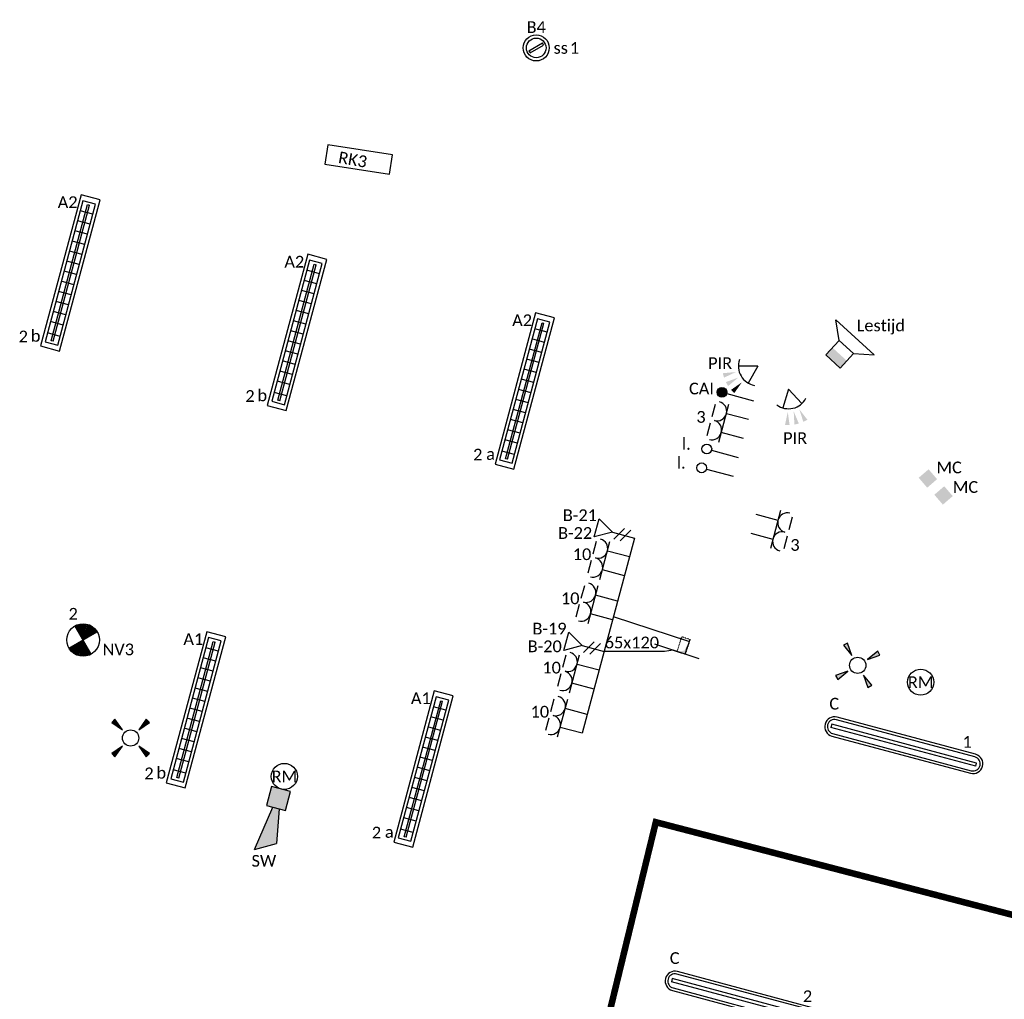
# Model space of a CAD drawing. Header units: millimetres. Extents: x -197899 to 120983, y -4228 to 45370.
# Tile 180 of 200: x 17480 to 25029, y 21678 to 29189. Entities that reach past the tile are written whole.
import ezdxf
from ezdxf.enums import TextEntityAlignment as Align

# ---------------------------------------------------------------- set-up
doc = ezdxf.new("R2010")
doc.units = ezdxf.units.MM
doc.linetypes.add('SMALL_DASH', pattern=[1.5, 0.5, -1])
for name, color, linetype in [('BL$9----', 1, 'Continuous'), ('EL6131--_WG', 3, 'Continuous'), ('EL6131--_WG_D', 3, 'Continuous'), ('EL6132--', 3, 'Continuous'), ('EL6222--', 3, 'Continuous'), ('EL6223--', 3, 'Continuous'), ('EL6311--', 3, 'Continuous'), ('EL6350--', 3, 'Continuous'), ('EL6421--', 3, 'Continuous'), ('EL6441--', 3, 'Continuous'), ('EL6511--', 3, 'Continuous'), ('EL6521--', 3, 'Continuous')]:
    doc.layers.add(name, color=color, linetype=linetype)
doc.styles.add('STABICAD-018', font='calibri.ttf', dxfattribs={"height": 180})

# ---------------------------------------------------------------- blocks, each defined once
blk = doc.blocks.new('E00125CP')
at = {"color": 0, "linetype": 'Continuous'}
for p, q in [((-2.5, 6.5), (-0.5, 6.5)), ((0.5, 6.5), (2.5, 6.5))]:
    blk.add_line(p, q, dxfattribs=at)
blk = doc.blocks.new('*U346')
at = {"color": 0, "linetype": 'Continuous'}
for p, q in [((-3, 4.5), (3, 4.5)), ((-1.5, 1), (-1.5, 4.5)), ((1.5, 1), (1.5, 4.5))]:
    blk.add_line(p, q, dxfattribs=at)
for centre in [(-1.5, 6), (1.5, 6)]:
    blk.add_arc(centre, 1.5, 180, 0, dxfattribs=at)
at = {"color": 0, "linetype": 'ByBlock'}
blk.add_blockref('E00125CP', (0, 0), dxfattribs=at)
at = {"color": 0, "linetype": 'Continuous', "style": 'STABICAD-018'}
for tag, p in [('PANEL', (0, 11.5)), ('CIRCUIT', (0, 8.5)), ('SUBCIRCUIT', (4.5, 8.5)), ('ARTICLECODE', (0, 0))]:
    blk.add_attdef(tag, text='', height=1.8, dxfattribs=at).set_placement(p, align=Align.MIDDLE)
at = {"color": 0, "linetype": 'Continuous', "style": 'STABICAD-018', "flags": 1}
blk.add_attdef('POWERCODE', text='', height=1.8, dxfattribs=at).set_placement((13, 8.5), align=Align.MIDDLE)
blk = doc.blocks.new('E00188')
at = {"color": 0, "linetype": 'Continuous'}
blk.add_line((0, 5.25), (0, 1), dxfattribs=at)
at = {"color": 0, "linetype": 'Continuous', "const_width": 0.75}
blk.add_lwpolyline([(-0.375, 6, 1), (0.375, 6, 1)], format="xyb", close=True, dxfattribs=at)
at = {"color": 0, "linetype": 'Continuous'}
blk.add_circle((0, 6), 0.75, dxfattribs=at)
at = {"color": 0, "linetype": 'Continuous', "style": 'STABICAD-018'}
for tag, p in [('COMMENT1', (0, 12)), ('DATACOM1', (0, 9)), ('TEXT1', (2.5, 6)), ('ARTICLECODE', (0, 0))]:
    blk.add_attdef(tag, text='', height=1.8, dxfattribs=at).set_placement(p, align=Align.MIDDLE)
blk = doc.blocks.new('E00411')
for p, q in [((-2.4, 2.89), (-2.89, 2.4)), ((-2.89, 2.4), (-1.24, 1.24)), ((-1.24, 1.24), (-2.4, 2.89)), ((2.4, 2.89), (1.24, 1.24)), ((1.24, 1.24), (2.89, 2.4)), ((2.89, 2.4), (2.4, 2.89)), ((-1.24, -1.24), (-2.89, -2.4)), ((-2.4, -2.89), (-1.24, -1.24)), ((1.24, -1.24), (2.4, -2.89)), ((2.89, -2.4), (1.24, -1.24)), ((-2.89, -2.4), (-2.4, -2.89)), ((2.4, -2.89), (2.89, -2.4))]:
    blk.add_line(p, q)
at = {"color": 0, "linetype": 'Continuous'}
blk.add_circle((0, 0), 1.25, dxfattribs=at)
for points in [[(-2.89, 2.4), (-2.4, 2.89), (-1.24, 1.24)], [(2.4, 2.89), (2.89, 2.4), (1.24, 1.24)], [(-2.4, -2.89), (-2.89, -2.4), (-1.24, -1.24)], [(2.89, -2.4), (2.4, -2.89), (1.24, -1.24)]]:
    blk.add_solid(points, dxfattribs=at)
at = {"color": 0, "linetype": 'Continuous', "style": 'STABICAD-018'}
for tag, p in [('SWITCHCODE', (0, 4.64)), ('ARTICLECODE', (0, 0))]:
    blk.add_attdef(tag, text='', height=1.8, dxfattribs=at).set_placement(p, align=Align.MIDDLE)
blk = doc.blocks.new('E00153')
at = {"color": 0, "linetype": 'Continuous'}
for p, q in [((-1.44, 7), (1.44, 7)), ((0, 4.5), (-1.44, 7)), ((0, 4.5), (1.44, 7)), ((-1, 4), (1, 2.85)), ((0, 4.5), (0, 1)), ((-1, 3), (1, 1.85))]:
    blk.add_line(p, q, dxfattribs=at)
at = {"color": 0, "linetype": 'Continuous', "style": 'STABICAD-018'}
for tag, p in [('COMMENT1', (-6, 12)), ('COMMENT2', (6, 12)), ('DATACOM1', (-6, 9)), ('DATACOM2', (6, 9)), ('TEXT1', (2.5, 6)), ('ARTICLECODE', (0, 0))]:
    blk.add_attdef(tag, text='', height=1.8, dxfattribs=at).set_placement(p, align=Align.MIDDLE)
blk = doc.blocks.new('*U345')
at = {"color": 0, "linetype": 'Continuous'}
for p, q in [((-3, 4.5), (3, 4.5)), ((-1.5, 1), (-1.5, 4.5)), ((1.5, 1), (1.5, 4.5))]:
    blk.add_line(p, q, dxfattribs=at)
for centre in [(-1.5, 6), (1.5, 6)]:
    blk.add_arc(centre, 1.5, 180, 0, dxfattribs=at)
at = {"color": 0, "linetype": 'ByBlock'}
blk.add_blockref('E00125CP', (0, 0), dxfattribs=at)
at = {"color": 0, "linetype": 'Continuous', "style": 'STABICAD-018'}
for tag, p in [('PANEL', (0, 11.5)), ('CIRCUIT', (0, 8.5)), ('SUBCIRCUIT', (4.5, 8.5)), ('ARTICLECODE', (0, 0))]:
    blk.add_attdef(tag, text='', height=1.8, dxfattribs=at).set_placement(p, align=Align.MIDDLE)
at = {"color": 0, "linetype": 'Continuous', "style": 'STABICAD-018', "flags": 1}
blk.add_attdef('POWERCODE', text='', height=1.8, dxfattribs=at).set_placement((13, 8.5), align=Align.MIDDLE)
blk = doc.blocks.new('*U344')
at = {"color": 0, "linetype": 'Continuous'}
for p, q in [((-3, 4.5), (3, 4.5)), ((-1.5, 1), (-1.5, 4.5)), ((1.5, 1), (1.5, 4.5))]:
    blk.add_line(p, q, dxfattribs=at)
for centre in [(-1.5, 6), (1.5, 6)]:
    blk.add_arc(centre, 1.5, 180, 0, dxfattribs=at)
at = {"color": 0, "linetype": 'ByBlock'}
blk.add_blockref('E00125CP', (0, 0), dxfattribs=at)
at = {"color": 0, "linetype": 'Continuous', "style": 'STABICAD-018'}
for tag, p in [('PANEL', (0, 11.5)), ('CIRCUIT', (0, 8.5)), ('SUBCIRCUIT', (4.5, 8.5)), ('ARTICLECODE', (0, 0))]:
    blk.add_attdef(tag, text='', height=1.8, dxfattribs=at).set_placement(p, align=Align.MIDDLE)
at = {"color": 0, "linetype": 'Continuous', "style": 'STABICAD-018', "flags": 1}
blk.add_attdef('POWERCODE', text='', height=1.8, dxfattribs=at).set_placement((13, 8.5), align=Align.MIDDLE)
blk = doc.blocks.new('*U343')
at = {"color": 0, "linetype": 'Continuous'}
for p, q in [((-3, 4.5), (3, 4.5)), ((-1.5, 1), (-1.5, 4.5)), ((1.5, 1), (1.5, 4.5))]:
    blk.add_line(p, q, dxfattribs=at)
for centre in [(-1.5, 6), (1.5, 6)]:
    blk.add_arc(centre, 1.5, 180, 0, dxfattribs=at)
at = {"color": 0, "linetype": 'ByBlock'}
blk.add_blockref('E00125CP', (0, 0), dxfattribs=at)
at = {"color": 0, "linetype": 'Continuous', "style": 'STABICAD-018'}
for tag, p in [('PANEL', (0, 11.5)), ('CIRCUIT', (0, 8.5)), ('SUBCIRCUIT', (4.5, 8.5)), ('ARTICLECODE', (0, 0))]:
    blk.add_attdef(tag, text='', height=1.8, dxfattribs=at).set_placement(p, align=Align.MIDDLE)
at = {"color": 0, "linetype": 'Continuous', "style": 'STABICAD-018', "flags": 1}
blk.add_attdef('POWERCODE', text='', height=1.8, dxfattribs=at).set_placement((13, 8.5), align=Align.MIDDLE)
blk = doc.blocks.new('*U342')
at = {"color": 0, "linetype": 'Continuous'}
for p, q in [((-3, 4.5), (3, 4.5)), ((-1.5, 1), (-1.5, 4.5)), ((1.5, 1), (1.5, 4.5))]:
    blk.add_line(p, q, dxfattribs=at)
for centre in [(-1.5, 6), (1.5, 6)]:
    blk.add_arc(centre, 1.5, 180, 0, dxfattribs=at)
at = {"color": 0, "linetype": 'ByBlock'}
blk.add_blockref('E00125CP', (0, 0), dxfattribs=at)
at = {"color": 0, "linetype": 'Continuous', "style": 'STABICAD-018'}
for tag, p in [('PANEL', (0, 11.5)), ('CIRCUIT', (0, 8.5)), ('SUBCIRCUIT', (4.5, 8.5)), ('ARTICLECODE', (0, 0))]:
    blk.add_attdef(tag, text='', height=1.8, dxfattribs=at).set_placement(p, align=Align.MIDDLE)
at = {"color": 0, "linetype": 'Continuous', "style": 'STABICAD-018', "flags": 1}
blk.add_attdef('POWERCODE', text='', height=1.8, dxfattribs=at).set_placement((13, 8.5), align=Align.MIDDLE)
blk = doc.blocks.new('*U347')
at = {"color": 0, "linetype": 'Continuous'}
for p, q in [((-3, 4.5), (3, 4.5)), ((-1.5, 1), (-1.5, 4.5)), ((1.5, 1), (1.5, 4.5))]:
    blk.add_line(p, q, dxfattribs=at)
for centre in [(-1.5, 6), (1.5, 6)]:
    blk.add_arc(centre, 1.5, 180, 0, dxfattribs=at)
at = {"color": 0, "linetype": 'ByBlock'}
blk.add_blockref('E00125CP', (0, 0), dxfattribs=at)
at = {"color": 0, "linetype": 'Continuous', "style": 'STABICAD-018'}
for tag, p in [('PANEL', (0, 11.5)), ('CIRCUIT', (0, 8.5)), ('SUBCIRCUIT', (4.5, 8.5)), ('ARTICLECODE', (0, 0))]:
    blk.add_attdef(tag, text='', height=1.8, dxfattribs=at).set_placement(p, align=Align.MIDDLE)
at = {"color": 0, "linetype": 'Continuous', "style": 'STABICAD-018', "flags": 1}
blk.add_attdef('POWERCODE', text='', height=1.8, dxfattribs=at).set_placement((13, 8.5), align=Align.MIDDLE)
blk = doc.blocks.new('E00128')
at = {"color": 0, "linetype": 'Continuous'}
blk.add_line((0, 5.25), (0, 1), dxfattribs=at)
blk.add_circle((0, 6), 0.75, dxfattribs=at)
at = {"color": 0, "linetype": 'Continuous', "style": 'STABICAD-018'}
for tag, p in [('TEXT1', (0, 9)), ('ARTICLECODE', (0, 0))]:
    blk.add_attdef(tag, text='', height=1.8, dxfattribs=at).set_placement(p, align=Align.MIDDLE)
blk = doc.blocks.new('*U512')
at = {"linetype": 'Continuous'}
for p, q in [((-57, -21.3), (47, 38.7)), ((-47, -38.7), (57, 21.3)), ((57, 21.3), (47, 38.7)), ((-57, -21.3), (-47, -38.7))]:
    blk.add_line(p, q, dxfattribs=at)
for radius in [100, 75]:
    blk.add_circle((0, 0), radius, dxfattribs=at)
at = {"color": 0, "linetype": 'Continuous', "style": 'STABICAD-018'}
for tag, p in [('LIGHTFIXTURECODE', (0, 225)), ('PANEL', (0, -225))]:
    blk.add_attdef(tag, text='', height=180, dxfattribs=at).set_placement(p, align=Align.MIDDLE)
for tag, p in [('CIRCUIT', (150, 0)), ('SWITCHCODE', (250, 0)), ('SUBCIRCUIT', (350, 0))]:
    blk.add_attdef(tag, text='', height=180, dxfattribs=at).set_placement(p, align=Align.MIDDLE_LEFT)
blk = doc.blocks.new('E00028')
at = {"color": 0, "linetype": 'Continuous'}
for p, q in [((1.5, 11), (-1.5, 9.27)), ((1.5, 11), (0.5, 4)), ((-0.5, 4), (-1.5, 9.27)), ((-1.5, 4), (-1.5, 1)), ((1.5, 4), (-1.5, 4)), ((1.5, 1), (1.5, 4)), ((-1.5, 1), (1.5, 1))]:
    blk.add_line(p, q, dxfattribs=at)
for points in [[(-1.5, 9.27), (1.5, 11), (-0.5, 4), (0.5, 4)], [(-1.5, 4), (1.5, 4), (-1.5, 1), (1.5, 1)]]:
    blk.add_solid(points, dxfattribs=at)
at = {"color": 0, "linetype": 'Continuous', "style": 'STABICAD-018'}
for tag, p in [('CODING1', (-1.31, 4.93)), ('CODING2', (-1.04, 2.46)), ('ARTICLECODE', (0, 0)), ('FIREPROTECTION_PANEL', (0.53, -2.59)), ('FIREPROTECTION_ZONE', (-0.04, -4.38)), ('FIREPROTECTION_HARDWARENUMBER', (7.36, -6.83))]:
    blk.add_attdef(tag, text='', height=1.8, dxfattribs=at).set_placement(p, align=Align.MIDDLE)
blk = doc.blocks.new('E00058')
at = {"color": 0, "linetype": 'Continuous'}
for q in [(-1.5, 3.6), (1.5, 3.6)]:
    blk.add_line((0, 1), q, dxfattribs=at)
blk.add_arc((0, 1), 3, 40.5288, 139.4712, dxfattribs=at)
for points in [[(-1.76, 6.21), (-1.08, 6.39), (-0.91, 4.38)], [(-0.35, 6.49), (0.35, 6.49), (0, 4.5)], [(1.08, 6.39), (1.76, 6.21), (0.91, 4.38)]]:
    blk.add_solid(points, dxfattribs=at)
at = {"color": 0, "linetype": 'Continuous', "style": 'STABICAD-018'}
blk.add_attdef('SECURITY_PANEL', text='', height=1.8, dxfattribs=at).set_placement((0, 10), align=Align.CENTER)
for tag, p in [('TEXT1', (0, 9)), ('ARTICLECODE', (0, 0))]:
    blk.add_attdef(tag, text='', height=1.8, dxfattribs=at).set_placement(p, align=Align.MIDDLE)
blk = doc.blocks.new('E00046')
at = {"color": 0, "linetype": 'Continuous'}
blk.add_solid([(-1, 1), (1, 1), (-1, 3), (1, 3)], dxfattribs=at)
at = {"color": 0, "linetype": 'Continuous', "style": 'STABICAD-018'}
blk.add_attdef('SECURITY_PANEL', text='', height=1.8, dxfattribs=at).set_placement((0, 10), align=Align.CENTER)
for tag, p in [('TEXT1', (0, 5.5)), ('ARTICLECODE', (0, 0))]:
    blk.add_attdef(tag, text='', height=1.8, dxfattribs=at).set_placement(p, align=Align.MIDDLE)
blk = doc.blocks.new('E00020')
at = {"color": 0, "linetype": 'Continuous'}
blk.add_circle((0, 0), 2, dxfattribs=at)
at = {"color": 0, "linetype": 'Continuous', "style": 'STABICAD-018'}
for tag, p in [('CODING1', (0.68, 7.74)), ('CODING2', (0.95, 5.28)), ('ARTICLECODE', (0, 0)), ('FIREPROTECTION_PANEL', (0.1, -3.37)), ('FIREPROTECTION_ZONE', (1.58, -6.46)), ('FIREPROTECTION_HARDWARENUMBER', (7.57, -7.83))]:
    blk.add_attdef(tag, text='', height=1.8, dxfattribs=at).set_placement(p, align=Align.MIDDLE)
blk = doc.blocks.new('E00113')
at = {"color": 0, "linetype": 'Continuous'}
for p, q in [((-5, 4), (-5, 1)), ((5, 4), (-5, 4)), ((5, 1), (5, 4)), ((-5, 1), (5, 1))]:
    blk.add_line(p, q, dxfattribs=at)
at = {"color": 0, "linetype": 'Continuous', "style": 'STABICAD-018'}
for tag, p in [('TEXT1', (0, 6)), ('TEXT2', (0, 2.5)), ('ARTICLECODE', (0, 0))]:
    blk.add_attdef(tag, text='', height=1.8, dxfattribs=at).set_placement(p, align=Align.MIDDLE)
blk = doc.blocks.new('090907WD')
at = {"color": 0, "linetype": 'Continuous'}
for p, q in [((4, 6), (-4, 6)), ((-1.5, 4), (-4, 6)), ((1.5, 4), (4, 6)), ((1.5, 4), (-1.5, 4)), ((-1.5, 4), (-1.5, 1)), ((1.5, 1), (1.5, 4)), ((-1.5, 1), (1.5, 1))]:
    blk.add_line(p, q, dxfattribs=at)
blk.add_solid([(-1.5, 2.5), (1.5, 2.5), (-1.5, 1), (1.5, 1)], dxfattribs=at)
at = {"color": 0, "linetype": 'Continuous', "style": 'STABICAD-018'}
for tag, p in [('SWITCHCODE', (0, 8)), ('ARTICLECODE', (0, 0))]:
    blk.add_attdef(tag, text='', height=1.8, dxfattribs=at).set_placement(p, align=Align.MIDDLE)
blk = doc.blocks.new('*U415')
at = {"linetype": 'SMALL_DASH'}
blk.add_hatch(color=0, dxfattribs=at).paths.add_polyline_path([(32.5, 60), (-32.5, 60), (-32.5, -60), (-18.85, 34.8)], flags=0)
at = {"color": 0, "linetype": 'SMALL_DASH'}
for p, q in [((-32.5, 60), (32.5, 60)), ((-32.5, -60), (-32.5, 60)), ((32.5, 60), (32.5, -60)), ((32.5, -60), (-32.5, -60))]:
    blk.add_line(p, q, dxfattribs=at)
at = {"color": 2}
for p in [(-32.5, 60), (-32.5, -60)]:
    blk.add_line(p, (-32.5, 0), dxfattribs=at)
at = {"layer": 'BL$9----', "style": 'STABICAD-018'}
for tag in ['SECTIONCODE', 'ELEMENTCODE', 'POSITIONCODE']:
    blk.add_attdef(tag, (25900, 43500), '', height=1.8, dxfattribs=at)
blk = doc.blocks.new('*U431')
at = {"color": 0, "linetype": 'ByBlock'}
for p, q in [((-95.8, 0), (-554.2, 0)), ((107.9, -35.8), (-169.6, 56.2)), ((169.6, -56.2), (-107.9, 35.8)), ((-30.8, 10.2), (-95.8, 0)), ((-30.8, 10.2), (30.8, -10.2))]:
    blk.add_line(p, q, dxfattribs=at)
at = {"color": 0, "linetype": 'ByBlock', "style": 'STABICAD-018'}
blk.add_text('65x120', height=90, dxfattribs=at).set_placement((-554.2, 25))
blk = doc.blocks.new('*U516')
at = {"linetype": 'Continuous'}
for p, q in [((575, 12.5), (-575, 12.5)), ((-575, 12.5), (-575, -12.5)), ((550, 75), (-550, 75)), ((550, 55), (-550, 55)), ((575, -12.5), (575, 12.5)), ((575, -12.5), (-575, -12.5)), ((-550, -55), (550, -55)), ((-550, -75), (550, -75))]:
    blk.add_line(p, q, dxfattribs=at)
for centre, radius, start, end in [((-550, 0), 75, 90, 270), ((-550, 0), 55, 90, 270), ((550, 0), 75, 270, 90), ((550, 0), 55, 270, 90)]:
    blk.add_arc(centre, radius, start, end, dxfattribs=at)
at = {"color": 0, "linetype": 'Continuous', "style": 'STABICAD-018'}
for tag, p in [('SWITCHCODE', (625, 75)), ('SUBCIRCUIT', (725, 75)), ('CIRCUIT', (525, 75))]:
    blk.add_attdef(tag, text='', height=180, dxfattribs=at).set_placement(p, align=Align.BOTTOM_RIGHT)
blk.add_attdef('LIGHTFIXTURECODE', text='', height=180, dxfattribs=at).set_placement((-625, 75), align=Align.BOTTOM_LEFT)
blk.add_attdef('PANEL', text='', height=180, dxfattribs=at).set_placement((0, -225), align=Align.MIDDLE)
blk = doc.blocks.new('*U510')
at = {"linetype": 'Continuous'}
for p, q in [((600, 75), (-600, 75)), ((-600, 75), (-600, -75)), ((560, 50), (-560, 50)), ((-560, 50), (-560, -50)), ((540, 7.5), (-540, 7.5)), ((-540, -7.5), (-540, 7.5)), ((-480, 50), (-480, -50)), ((-400, 50), (-400, -50)), ((-320, 50), (-320, -50)), ((-240, 50), (-240, -50)), ((-160, 50), (-160, -50)), ((-80, 50), (-80, -50)), ((0, 50), (0, -50)), ((80, 50), (80, -50)), ((160, 50), (160, -50)), ((240, 50), (240, -50)), ((320, 50), (320, -50)), ((400, 50), (400, -50)), ((490, 50), (490, -50)), ((540, 7.5), (540, -7.5)), ((560, -50), (560, 50)), ((600, -75), (600, 75)), ((-600, -75), (600, -75)), ((-560, -50), (560, -50)), ((540, -7.5), (-540, -7.5))]:
    blk.add_line(p, q, dxfattribs=at)
at = {"color": 0, "linetype": 'Continuous', "style": 'STABICAD-018'}
for tag, p in [('SWITCHCODE', (600, 75)), ('SUBCIRCUIT', (700, 75)), ('CIRCUIT', (500, 75))]:
    blk.add_attdef(tag, text='', height=180, dxfattribs=at).set_placement(p, align=Align.BOTTOM_RIGHT)
blk.add_attdef('LIGHTFIXTURECODE', text='', height=180, dxfattribs=at).set_placement((-600, 75), align=Align.BOTTOM_LEFT)
blk.add_attdef('PANEL', text='', height=180, dxfattribs=at).set_placement((0, -225), align=Align.MIDDLE)
blk = doc.blocks.new('E00018EL')
at = {"color": 0, "linetype": 'Continuous'}
for p, q in [((-1.77, 1.73), (1.77, 5.27)), ((1.77, 1.73), (-1.77, 5.27))]:
    blk.add_line(p, q, dxfattribs=at)
at = {"color": 0, "linetype": 'Continuous', "const_width": 2.5}
for points in [[(-0.88, 4.38, -0.198912), (0, 4.75, -0.198912), (0.88, 4.38, -1)], [(-0.88, 2.62, 0.198912), (0, 2.25, 0.198912), (0.88, 2.62, 1)]]:
    blk.add_lwpolyline(points, format="xyb", dxfattribs=at)
blk = doc.blocks.new('*U500')
at = {"color": 0, "linetype": 'Continuous'}
blk.add_circle((0, 3.5), 2.5, dxfattribs=at)
blk.add_blockref('E00018EL', (0, 0), dxfattribs=at)
at = {"color": 0, "linetype": 'Continuous', "style": 'STABICAD-018'}
for tag, p in [('PANEL', (0, 11.5)), ('CIRCUIT', (0, 8.5)), ('SUBCIRCUIT', (4.5, 8.5)), ('LIGHTFIXTURECODE', (0, 3.5)), ('SWITCHCODE', (4.5, 2.5))]:
    blk.add_attdef(tag, text='', height=1.8, dxfattribs=at).set_placement(p, align=Align.MIDDLE)

msp = doc.modelspace()

# ---------------------------------------------------------------- linework, layer by layer
at = {"color": 4, "const_width": 50}
msp.add_lwpolyline([(28368.1, 5350.8), (26461.3, 7259), (26273.8, 7333.9), (26982, 9685.9), (26631.8, 9763.7), (27057, 11810.9), (25456.9, 12216.7), (26557, 16310.9), (27932, 15985.9), (27732, 18185.9), (23957.1, 19212.2), (24257, 20360.9), (21857.2, 20983.4), (22357, 23035.9), (26782, 21885.9), (25302.5, 24704.9), (26186.4, 25588.8)], dxfattribs=at)
at = {"layer": 'EL6222--', "linetype": 'Continuous'}
for p, q in [((22193.7, 25214.6), (21792.5, 23717.4)), ((22609.3, 24422.4), (22032, 24610.9))]:
    msp.add_line(p, q, dxfattribs=at)

# ---------------------------------------------------------------- block references
at = {"layer": 'EL6131--_WG', "linetype": 'Continuous'}
msp.add_blockref('*U431', (22519.5, 24343.7), dxfattribs=at)
at = {"layer": 'EL6131--_WG_D', "linetype": 'SMALL_DASH', "rotation": 161.6635613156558}
msp.add_blockref('*U415', (22569.2, 24390.5), dxfattribs=at)
at = {"layer": 'EL6132--', "linetype": 'Continuous'}
ref = msp.add_blockref('E00128', (23037.6, 25819.9), dxfattribs=dict(at, xscale=49.99999999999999, yscale=49.99999999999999, rotation=75.00000033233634))
ref.add_attrib('TEXT1', 'l.', dxfattribs={"layer": '0', "color": 7, "linetype": 'ByBlock', "height": 90, "style": 'STABICAD-018'}).set_placement((22590.8, 25939.6), align=Align.MIDDLE)
ref = msp.add_blockref('E00128', (22998.8, 25675.1), dxfattribs=dict(at, xscale=49.99999999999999, yscale=49.99999999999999, rotation=75.00000033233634))
ref.add_attrib('TEXT1', 'l.', dxfattribs={"layer": '0', "color": 7, "linetype": 'ByBlock', "height": 90, "style": 'STABICAD-018'}).set_placement((22552, 25794.8), align=Align.MIDDLE)
at = {"layer": 'EL6222--', "linetype": 'Continuous'}
ref = msp.add_blockref('*U346', (23095.8, 26037.3), dxfattribs=dict(at, xscale=49.99999999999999, yscale=49.99999999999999, rotation=75.00000033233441))
ref.add_attrib('CIRCUIT', '3', dxfattribs={"layer": '0', "color": 170, "linetype": 'ByBlock', "height": 90, "style": 'STABICAD-018'}).set_placement((22703.3, 26143.4), align=Align.MIDDLE)
ref = msp.add_blockref('*U347', (23056.8, 25337.8), dxfattribs=dict(at, xscale=49.99999999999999, yscale=49.99999999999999, rotation=255.0000003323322))
ref.add_attrib('CIRCUIT', '3', dxfattribs={"layer": '0', "color": 170, "linetype": 'ByBlock', "height": 90, "style": 'STABICAD-018'}).set_placement((23423.8, 25161.8), align=Align.MIDDLE)
ref = msp.add_blockref('*U345', (22183.8, 24984.4), dxfattribs=dict(at, xscale=50.00000000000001, yscale=50.00000000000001, rotation=75.0000000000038))
ref.add_attrib('CIRCUIT', '10', dxfattribs={"layer": '0', "color": 170, "linetype": 'ByBlock', "height": 90, "style": 'STABICAD-018'}).set_placement((21791.3, 25090.5), align=Align.MIDDLE)
ref = msp.add_blockref('*U344', (22093.2, 24646.3), dxfattribs=dict(at, xscale=50.00000000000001, yscale=50.00000000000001, rotation=75.0000000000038))
ref.add_attrib('CIRCUIT', '10', dxfattribs={"layer": '0', "color": 170, "linetype": 'ByBlock', "height": 90, "style": 'STABICAD-018'}).set_placement((21700.7, 24752.4), align=Align.MIDDLE)
ref = msp.add_blockref('*U343', (21950.8, 24115), dxfattribs=dict(at, xscale=50.00000000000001, yscale=50.00000000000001, rotation=75.0000000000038))
ref.add_attrib('CIRCUIT', '10', dxfattribs={"layer": '0', "color": 170, "linetype": 'ByBlock', "height": 90, "style": 'STABICAD-018'}).set_placement((21558.3, 24221.1), align=Align.MIDDLE)
ref = msp.add_blockref('*U342', (21860.3, 23777), dxfattribs=dict(at, xscale=50.00000000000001, yscale=50.00000000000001, rotation=75.0000000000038))
ref.add_attrib('CIRCUIT', '10', dxfattribs={"layer": '0', "color": 170, "linetype": 'ByBlock', "height": 90, "style": 'STABICAD-018'}).set_placement((21467.8, 23883), align=Align.MIDDLE)
at = {"layer": 'EL6223--', "linetype": 'Continuous'}
ref = msp.add_blockref('E00113', (20097.9, 28240.2), dxfattribs=dict(at, xscale=50.00000000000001, yscale=50.00000000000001, rotation=171.2178807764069))
ref.add_attrib('ARTICLECODE', 'RK3', dxfattribs={"layer": '0', "color": 7, "linetype": 'ByBlock', "height": 90, "rotation": 350, "style": 'STABICAD-018'}).set_placement((20033.7, 28116.6), align=Align.MIDDLE)
at = {"layer": 'EL6311--', "color": 50, "linetype": 'Continuous'}
ref = msp.add_blockref('*U512', (21440, 28972.5), dxfattribs=at)
ref.add_attrib('CIRCUIT', '1', dxfattribs={"layer": '0', "color": 7, "linetype": 'ByBlock', "height": 90, "style": 'STABICAD-018'}).set_placement((21697.9, 28972.5), align=Align.MIDDLE_LEFT)
ref.add_attrib('LIGHTFIXTURECODE', 'B4', dxfattribs={"layer": '0', "color": 7, "linetype": 'ByBlock', "height": 90, "style": 'STABICAD-018'}).set_placement((21440, 29132.1), align=Align.MIDDLE)
ref.add_attrib('SUBCIRCUIT', 'ss', dxfattribs={"layer": '0', "color": 7, "linetype": 'ByBlock', "height": 90, "style": 'STABICAD-018'}).set_placement((21572.9, 28972.5), align=Align.MIDDLE_LEFT)
at = {"layer": 'EL6311--', "color": 170, "linetype": 'Continuous'}
ref = msp.add_blockref('*U510', (17868.1, 27247.2), dxfattribs=dict(at, rotation=255))
ref.add_attrib('CIRCUIT', '2', dxfattribs={"layer": '0', "color": 170, "linetype": 'ByBlock', "height": 90, "style": 'STABICAD-018'}).set_placement((17543.3, 26687.8), align=Align.BOTTOM_RIGHT)
ref.add_attrib('LIGHTFIXTURECODE', 'A2', dxfattribs={"layer": '0', "color": 7, "linetype": 'ByBlock', "height": 90, "style": 'STABICAD-018'}).set_placement((17771.5, 27717.7), align=Align.BOTTOM_LEFT)
ref.add_attrib('SWITCHCODE', 'b', dxfattribs={"layer": '0', "color": 7, "linetype": 'ByBlock', "height": 90, "style": 'STABICAD-018'}).set_placement((17639.4, 26692.7), align=Align.BOTTOM_RIGHT)
ref = msp.add_blockref('*U510', (19605.8, 26790.8), dxfattribs=dict(at, rotation=255))
ref.add_attrib('CIRCUIT', '2', dxfattribs={"layer": '0', "color": 170, "linetype": 'ByBlock', "height": 90, "style": 'STABICAD-018'}).set_placement((19281.1, 26231.4), align=Align.BOTTOM_RIGHT)
ref.add_attrib('LIGHTFIXTURECODE', 'A2', dxfattribs={"layer": '0', "color": 7, "linetype": 'ByBlock', "height": 90, "style": 'STABICAD-018'}).set_placement((19509.2, 27261.3), align=Align.BOTTOM_LEFT)
ref.add_attrib('SWITCHCODE', 'b', dxfattribs={"layer": '0', "color": 7, "linetype": 'ByBlock', "height": 90, "style": 'STABICAD-018'}).set_placement((19377.1, 26236.3), align=Align.BOTTOM_RIGHT)
ref = msp.add_blockref('*U510', (21352.2, 26341.5), dxfattribs=dict(at, rotation=255))
ref.add_attrib('CIRCUIT', '2', dxfattribs={"layer": '0', "color": 170, "linetype": 'ByBlock', "height": 90, "style": 'STABICAD-018'}).set_placement((21027.4, 25782.1), align=Align.BOTTOM_RIGHT)
ref.add_attrib('LIGHTFIXTURECODE', 'A2', dxfattribs={"layer": '0', "color": 7, "linetype": 'ByBlock', "height": 90, "style": 'STABICAD-018'}).set_placement((21255.6, 26812), align=Align.BOTTOM_LEFT)
ref.add_attrib('SWITCHCODE', 'a', dxfattribs={"layer": '0', "color": 7, "linetype": 'ByBlock', "height": 90, "style": 'STABICAD-018'}).set_placement((21123.5, 25787), align=Align.BOTTOM_RIGHT)
at = {"layer": 'EL6311--', "linetype": 'Continuous'}
ref = msp.add_blockref('*U510', (18831.5, 23897.1), dxfattribs=dict(at, rotation=255))
ref.add_attrib('CIRCUIT', '2', dxfattribs={"layer": '0', "color": 170, "linetype": 'ByBlock', "height": 90, "style": 'STABICAD-018'}).set_placement((18506.8, 23337.7), align=Align.BOTTOM_RIGHT)
ref.add_attrib('LIGHTFIXTURECODE', 'A1', dxfattribs={"layer": '0', "color": 7, "linetype": 'ByBlock', "height": 90, "style": 'STABICAD-018'}).set_placement((18734.9, 24367.6), align=Align.BOTTOM_LEFT)
ref.add_attrib('SWITCHCODE', 'b', dxfattribs={"layer": '0', "color": 7, "linetype": 'ByBlock', "height": 90, "style": 'STABICAD-018'}).set_placement((18602.9, 23342.6), align=Align.BOTTOM_RIGHT)
at = {"layer": 'EL6311--', "linetype": 'Continuous', "xscale": 50, "yscale": 50, "rotation": 345.0000000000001}
msp.add_blockref('E00411', (23904.5, 24238.6), dxfattribs=at)
at = {"layer": 'EL6311--', "linetype": 'Continuous'}
ref = msp.add_blockref('*U510', (20575.7, 23443.7), dxfattribs=dict(at, rotation=255))
ref.add_attrib('CIRCUIT', '2', dxfattribs={"layer": '0', "color": 170, "linetype": 'ByBlock', "height": 90, "style": 'STABICAD-018'}).set_placement((20251, 22884.3), align=Align.BOTTOM_RIGHT)
ref.add_attrib('LIGHTFIXTURECODE', 'A1', dxfattribs={"layer": '0', "color": 7, "linetype": 'ByBlock', "height": 90, "style": 'STABICAD-018'}).set_placement((20479.1, 23914.2), align=Align.BOTTOM_LEFT)
ref.add_attrib('SWITCHCODE', 'a', dxfattribs={"layer": '0', "color": 7, "linetype": 'ByBlock', "height": 90, "style": 'STABICAD-018'}).set_placement((20347, 22889.2), align=Align.BOTTOM_RIGHT)
ref = msp.add_blockref('*U516', (24258, 23626.2), dxfattribs=dict(at, rotation=345.0000000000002))
ref.add_attrib('CIRCUIT', '1', dxfattribs={"layer": '0', "color": 170, "linetype": 'ByBlock', "height": 90, "style": 'STABICAD-018'}).set_placement((24778.8, 23579.8), align=Align.BOTTOM_RIGHT)
ref.add_attrib('LIGHTFIXTURECODE', 'C', dxfattribs={"layer": '0', "color": 7, "linetype": 'ByBlock', "height": 90, "style": 'STABICAD-018'}).set_placement((23687.3, 23872.3), align=Align.BOTTOM_LEFT)
at = {"layer": 'EL6311--', "linetype": 'Continuous', "xscale": 50, "yscale": 50}
msp.add_blockref('E00411', (18330.6, 23681.3), dxfattribs=at)
at = {"layer": 'EL6311--', "linetype": 'Continuous'}
ref = msp.add_blockref('*U516', (23034.8, 21675.7), dxfattribs=dict(at, rotation=345.0000000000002))
ref.add_attrib('CIRCUIT', '2', dxfattribs={"layer": '0', "color": 7, "linetype": 'ByBlock', "height": 90, "style": 'STABICAD-018'}).set_placement((23555.5, 21629.4), align=Align.BOTTOM_RIGHT)
ref.add_attrib('LIGHTFIXTURECODE', 'C', dxfattribs={"layer": '0', "color": 7, "linetype": 'ByBlock', "height": 90, "style": 'STABICAD-018'}).set_placement((22464, 21921.8), align=Align.BOTTOM_LEFT)
at = {"layer": 'EL6350--', "linetype": 'Continuous'}
ref = msp.add_blockref('*U500', (17920.4, 24263.7), dxfattribs=dict(at, xscale=49.99999999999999, yscale=49.99999999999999, zscale=49.99999999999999, rotation=345))
ref.add_attrib('CIRCUIT', '2', dxfattribs={"layer": '0', "color": 1, "linetype": 'Continuous', "height": 90, "style": 'STABICAD-018'}).set_placement((17890.3, 24634.1), align=Align.MIDDLE)
ref.add_attrib('LIGHTFIXTURECODE', 'NV3', dxfattribs={"layer": '0', "color": 1, "linetype": 'Continuous', "height": 90, "style": 'STABICAD-018'}).set_placement((18235.7, 24360.4), align=Align.MIDDLE)
at = {"layer": 'EL6421--', "linetype": 'Continuous'}
ref = msp.add_blockref('090907WD', (23682.2, 26531.3), dxfattribs=dict(at, xscale=50.00000000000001, yscale=50.00000000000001, rotation=317.6386932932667))
ref.add_attrib('ARTICLECODE', 'Lestijd', dxfattribs={"layer": '0', "color": 7, "linetype": 'ByBlock', "height": 90, "style": 'STABICAD-018'}).set_placement((24082, 26835.9), align=Align.MIDDLE)
at = {"layer": 'EL6441--', "linetype": 'Continuous'}
ref = msp.add_blockref('E00188', (23154, 26254.6), dxfattribs=dict(at, xscale=50, yscale=50, rotation=75.00000033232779))
ref.add_attrib('TEXT1', 'CAI', dxfattribs={"layer": '0', "color": 7, "linetype": 'ByBlock', "height": 90, "style": 'STABICAD-018'}).set_placement((22707, 26360.9), align=Align.MIDDLE)
ref = msp.add_blockref('E00153', (22242, 25201.7), dxfattribs=dict(at, xscale=50, yscale=50, rotation=75.00000000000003))
ref.add_attrib('DATACOM1', 'B-21', dxfattribs={"layer": '0', "color": 7, "linetype": 'ByBlock', "height": 90, "style": 'STABICAD-018'}).set_placement((21774.8, 25389.8), align=Align.MIDDLE)
ref.add_attrib('DATACOM2', 'B-22', dxfattribs={"layer": '0', "color": 7, "linetype": 'ByBlock', "height": 90, "style": 'STABICAD-018'}).set_placement((21738.3, 25253.6), align=Align.MIDDLE)
ref = msp.add_blockref('E00153', (22009.1, 24332.4), dxfattribs=dict(at, xscale=50, yscale=50, rotation=75.00000000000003))
ref.add_attrib('DATACOM1', 'B-19', dxfattribs={"layer": '0', "color": 7, "linetype": 'ByBlock', "height": 90, "style": 'STABICAD-018'}).set_placement((21541.8, 24520.5), align=Align.MIDDLE)
ref.add_attrib('DATACOM2', 'B-20', dxfattribs={"layer": '0', "color": 7, "linetype": 'ByBlock', "height": 90, "style": 'STABICAD-018'}).set_placement((21505.4, 24384.3), align=Align.MIDDLE)
at = {"layer": 'EL6511--', "linetype": 'Continuous'}
ref = msp.add_blockref('E00020', (24387.4, 24109.1), dxfattribs=dict(at, xscale=50, yscale=50, rotation=345.0000000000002))
ref.add_attrib('ARTICLECODE', 'RM', dxfattribs={"layer": '0', "color": 7, "linetype": 'Continuous', "height": 90, "style": 'STABICAD-018'}).set_placement((24387.4, 24109.1), align=Align.MIDDLE)
ref = msp.add_blockref('E00020', (19509.1, 23386.9), dxfattribs=dict(at, xscale=50, yscale=50, rotation=345.0000000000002))
ref.add_attrib('ARTICLECODE', 'RM', dxfattribs={"layer": '0', "color": 7, "linetype": 'Continuous', "height": 90, "style": 'STABICAD-018'}).set_placement((19509.1, 23386.9), align=Align.MIDDLE)
ref = msp.add_blockref('E00028', (19496.2, 23338.6), dxfattribs=dict(at, xscale=50.00000000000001, yscale=50.00000000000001, rotation=164.9999999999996))
ref.add_attrib('ARTICLECODE', 'SW', dxfattribs={"layer": '0', "color": 7, "linetype": 'Continuous', "height": 90, "style": 'STABICAD-018'}).set_placement((19352.1, 22739.5), align=Align.MIDDLE)
at = {"layer": 'EL6521--', "linetype": 'Continuous'}
ref = msp.add_blockref('E00058', (23183.4, 26557.3), dxfattribs=dict(at, xscale=50, yscale=50, rotation=120.0000000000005))
ref.add_attrib('ARTICLECODE', 'PIR', dxfattribs={"layer": '0', "color": 7, "linetype": 'ByBlock', "height": 90, "style": 'STABICAD-018'}).set_placement((22849.9, 26555.7), align=Align.MIDDLE)
ref = msp.add_blockref('E00058', (23364, 26404.5), dxfattribs=dict(at, xscale=50.00000000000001, yscale=50.00000000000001, rotation=192.8808029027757))
ref.add_attrib('ARTICLECODE', 'PIR', dxfattribs={"layer": '0', "color": 7, "linetype": 'ByBlock', "height": 90, "style": 'STABICAD-018'}).set_placement((23424.9, 25980.7), align=Align.MIDDLE)
ref = msp.add_blockref('E00046', (24367, 25605.9), dxfattribs=dict(at, xscale=50, yscale=50, rotation=310.7413124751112))
ref.add_attrib('ARTICLECODE', 'MC', dxfattribs={"layer": '0', "color": 7, "linetype": 'ByBlock', "height": 90, "style": 'STABICAD-018'}).set_placement((24605.4, 25755.9), align=Align.MIDDLE_CENTER)
ref = msp.add_blockref('E00046', (24487, 25475.9), dxfattribs=dict(at, xscale=50, yscale=50, rotation=310.7413124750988))
ref.add_attrib('ARTICLECODE', 'MC', dxfattribs={"layer": '0', "color": 7, "linetype": 'ByBlock', "height": 90, "style": 'STABICAD-018'}).set_placement((24730.4, 25605.9), align=Align.MIDDLE_CENTER)

doc.saveas('drawing.dxf')
